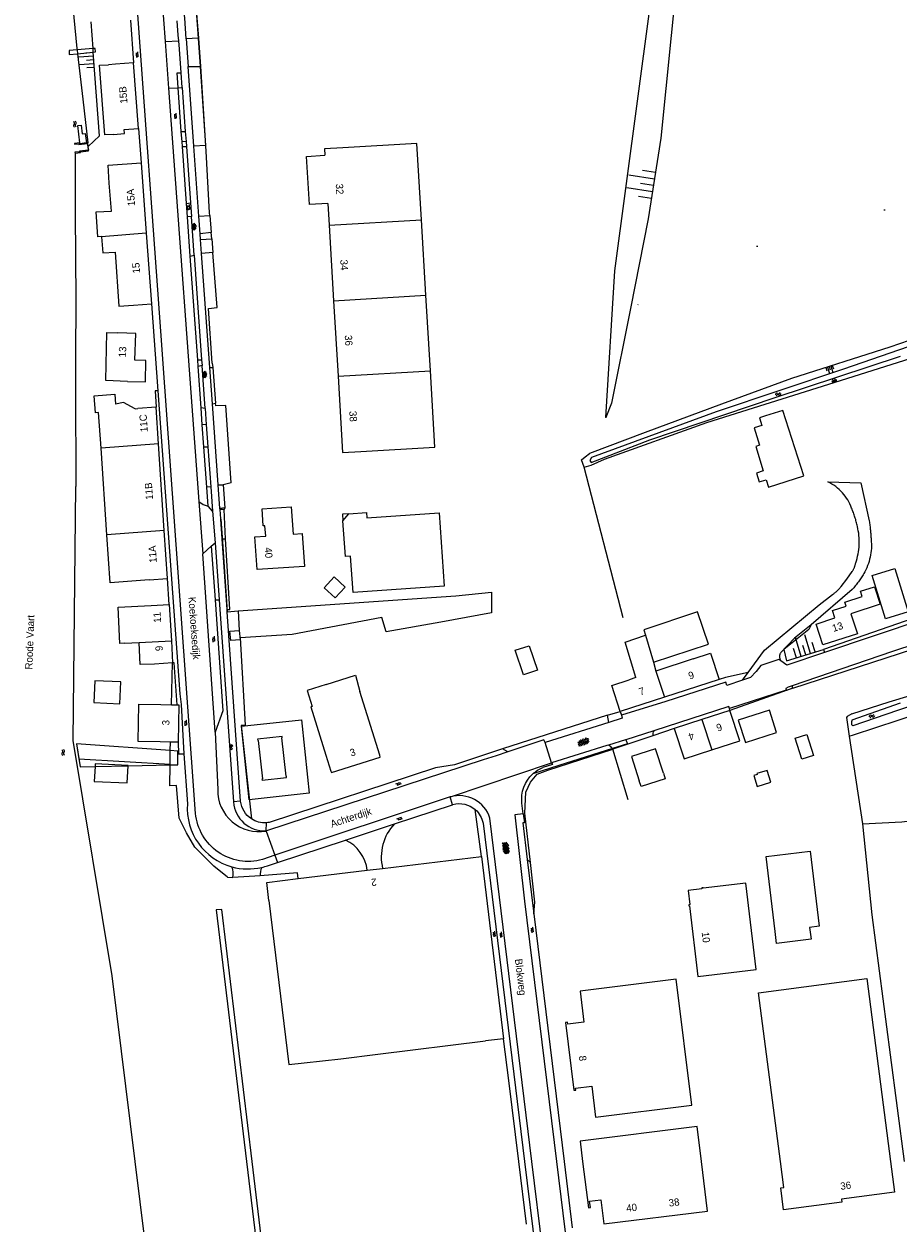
# Model space of a CAD drawing. Extents: x 99476 to 102828, y 406437 to 407931.
# Tile 133 of 162: x 101121 to 101361, y 406983 to 407313. Entities that reach past the tile are written whole.
import ezdxf

# ---------------------------------------------------------------- set-up
doc = ezdxf.new("R2010")
doc.units = 0
doc.header["$MEASUREMENT"] = 0
for name, pattern in [('DGN Style 1', [36.392745, 0.060554, -36.332191]), ('DGN Style 2', [60.553652, 36.332191, -24.221461]), ('DGN Style 3', [84.775113, 60.553652, -24.221461])]:
    doc.linetypes.add(name, pattern=pattern)
for name, color, linetype, lineweight in [('BG_bijgebouw', 253, 'Continuous', 0), ('BG_cultuurscheiding', 253, 'DGN Style 1', 0), ('BG_dakoverstek', 253, 'Continuous', 13), ('BG_dakoverstek bijgebouw', 253, 'Continuous', 0), ('BG_gesloten verharding', 253, 'Continuous', 0), ('BG_heg haag', 253, 'Continuous', 0), ('BG_hek', 253, 'Continuous', 0), ('BG_hoofdgebouw', 253, 'Continuous', 13), ('BG_huisnummer', 253, 'Continuous', 0), ('BG_insteek sloot', 253, 'Continuous', 0), ('BG_kademuur', 253, 'Continuous', 0), ('BG_kant onverhard', 253, 'DGN Style 2', 0), ('BG_kant sloot', 253, 'Continuous', 0), ('BG_kant verharding', 253, 'Continuous', 0), ('BG_kant vijver', 253, 'Continuous', 0), ('BG_kunstwerk', 253, 'Continuous', 0), ('BG_naam waterloop', 253, 'Continuous', 0), ('BG_open verharding', 253, 'Continuous', 0), ('BG_raster', 253, 'Continuous', 0), ('BG_schutting', 253, 'Continuous', 0), ('BG_steiger', 253, 'DGN Style 3', 0), ('BG_straatnaam', 253, 'Continuous', 0), ('BG_talud', 253, 'Continuous', 0), ('BG_taludsymbool', 253, 'Continuous', 0), ('BG_terreinafscheiding', 253, 'Continuous', 0), ('BG_tussenmuur', 253, 'Continuous', 0), ('BG_vlakafsluiter', 253, 'Continuous', 0), ('BG_walbescherming', 253, 'Continuous', 0), ('BG_watersymbool', 253, 'Continuous', 0)]:
    doc.layers.add(name, color=color, linetype=linetype, lineweight=lineweight)
doc.styles.add('Style-WORKING', font='WORKING.shx')

# ---------------------------------------------------------------- blocks, each defined once
blk = doc.blocks.new('S02OV6')
at = {"layer": 'BG_open verharding', "linetype": 'Continuous', "lineweight": 0}
for p, q in [((0, 0.20784), (1.371449, 0.20784)), ((0.085505, 0.20784), (0.085505, 0.268177)), ((0.485, -0.192), (0.486, 0.207)), ((0.885505, 0.20784), (0.885505, 0.31106)), ((1.285, -0.193), (1.285, 0.207)), ((0.268333, -0.19216), (1.549656, -0.19216)), ((0.885505, -0.32925), (0.885505, -0.19216))]:
    blk.add_line(p, q, dxfattribs=at)
blk = doc.blocks.new('WATERS')
at = {"layer": 'BG_watersymbool', "linetype": 'Continuous', "lineweight": 0}
for centre, start, end in [((-0.375, 0.25), 28.07249, 151.92751), ((-0.375, -0.2), 28.07249, 151.92751), ((0.375, 0.65), 208.07249, 331.92751), ((0.375, 0.2), 208.07249, 331.92751)]:
    blk.add_arc(centre, 0.425, start, end, dxfattribs=at)
blk = doc.blocks.new('S01GV2')
at = {"layer": 'BG_gesloten verharding', "linetype": 'Continuous', "lineweight": 0}
for p, q in [((-0.011625, -0.500414), (0.648313, 0.582897)), ((0.006945, 0.298967), (0.268018, 0.727007)), ((0.618374, -0.705844), (0.009489, 0.408468)), ((0.63697, 0.094645), (0.291267, 0.726467)), ((0.172792, -0.724773), (-0.009122, -0.392669)), ((0.31767, -0.728139), (0.629741, -0.216538))]:
    blk.add_line(p, q, dxfattribs=at)
blk = doc.blocks.new('S01GV4')
at = {"layer": 'BG_gesloten verharding', "linetype": 'Continuous', "lineweight": 0}
for p, q in [((0, 0.278304), (0.9421, 0.823239)), ((0, -0.181671), (1.741927, 0.823239)), ((0, 0.098949), (1.593645, -0.823239)), ((0.117, -0.579), (1.53, 0.238)), ((0.163, 0.466), (2.296, -0.767)), ((0.531, -0.801), (3.134, 0.701)), ((0.567, 0.694), (2.709, -0.545)), ((1.118159, 0.823239), (3.097745, -0.32208)), ((1.293565, -0.823239), (3.161206, 0.256049)), ((1.529745, 0.23842), (2.542019, 0.823239)), ((1.91699, 0.823239), (3.161206, 0.104286)), ((2.715943, 0.823239), (3.161206, 0.565645)), ((0, -0.363991), (0.793486, -0.823239)), ((2.092105, -0.823239), (3.161206, -0.205903))]:
    blk.add_line(p, q, dxfattribs=at)
blk = doc.blocks.new('S04')
at = {"layer": 'BG_taludsymbool', "linetype": 'Continuous', "lineweight": 0}
for p, q in [((-0.5, 0), (-0.5, -0.5)), ((-0.25, 0), (-0.25, -1)), ((0, 0), (0, -0.5)), ((0.25, 0), (0.25, -1)), ((0.5, 0), (0.5, -0.5))]:
    blk.add_line(p, q, dxfattribs=at)
blk = doc.blocks.new('S01GV6')
at = {"layer": 'BG_gesloten verharding', "linetype": 'Continuous', "lineweight": 0}
for p, q in [((0, 0.018), (0.97, 0.579)), ((0.02, 0.104), (1.242, -0.604)), ((0.164, -0.349), (1.58, 0.468)), ((0.296, 0.406), (1.735, -0.426)), ((0.584, -0.569), (1.922, 0.204)), ((0.814, 0.569), (1.985, -0.109)), ((1.364, -0.58), (1.906, -0.267))]:
    blk.add_line(p, q, dxfattribs=at)

msp = doc.modelspace()

# ---------------------------------------------------------------- linework, layer by layer
at = {"layer": 'BG_bijgebouw', "linetype": 'Continuous', "lineweight": 0}
for p, q in [((101208.393, 407176.092), (101210.068, 407178.012)), ((101293.839, 407137.207), (101308.9, 407142.21)), ((101287.75, 407111.311), (101289.88, 407104.641))]:
    msp.add_line(p, q, dxfattribs=at)
at = {"layer": 'BG_bijgebouw', "linetype": 'Continuous', "lineweight": 0, "flags": 128}
for points in [[(101324.632, 407204.909), (101322.935, 407204.377), (101323.587, 407202.299), (101321.48, 407201.638), (101322.975, 407196.872), (101321.908, 407196.538), (101324.012, 407189.827), (101322.106, 407189.229), (101322.868, 407186.799), (101324.774, 407187.396), (101325.417, 407185.347)], [(101325.417, 407185.347), (101335.159, 407188.475), (101329.393, 407206.438), (101324.632, 407204.909)], [(101210.068, 407178.012), (101214.906, 407178.361), (101215.01, 407176.891), (101234.842, 407178.281), (101236.262, 407158.13), (101211.242, 407156.364), (101210.53, 407166.366), (101209.083, 407166.266), (101208.393, 407176.092)], [(101210.068, 407178.012), (101208.266, 407177.883), (101208.393, 407176.092)], [(101353.906, 407161.102), (101360.152, 407163.029), (101363.837, 407151.081)], [(101363.837, 407151.081), (101357.623, 407149.164), (101353.906, 407161.102)], [(101308.9, 407142.21), (101305.94, 407151.04), (101291.14, 407146.12), (101291.631, 407144.668)], [(101177.584, 407143.171), (101177.344, 407145.757), (101179.891, 407145.994)], [(101179.891, 407145.994), (101180.131, 407143.408), (101177.584, 407143.171)], [(101255.77, 407140.551), (101259.59, 407141.781), (101261.9, 407135.031), (101258.07, 407133.801), (101255.77, 407140.551)], [(101327.68, 407117.89), (101325.67, 407124.021), (101317.14, 407121.281), (101319.14, 407115.151), (101327.68, 407117.89)], [(101296.52, 407106.771), (101294.38, 407113.441), (101287.75, 407111.311)]]:
    msp.add_lwpolyline(points, dxfattribs=at)
at = {"layer": 'BG_cultuurscheiding', "linetype": 'DGN Style 1', "lineweight": 0}
for p, q in [((101322.328, 407251.603), (101287.451, 407234.452)), ((101280.729, 407204.475), (101276.185, 407194.563))]:
    msp.add_line(p, q, dxfattribs=at)
at = {"layer": 'BG_cultuurscheiding', "linetype": 'DGN Style 1', "lineweight": 0, "flags": 128}
msp.add_lwpolyline([(101322.328, 407251.603), (101385.486, 407269.567), (101484.916, 407298.301), (101521.425, 407310.664)], dxfattribs=at)
at = {"layer": 'BG_dakoverstek', "linetype": 'Continuous', "lineweight": 13}
for p, q in [((101150.349, 407142.481), (101148.232, 407142.365)), ((101293.839, 407137.207), (101294.484, 407134.812))]:
    msp.add_line(p, q, dxfattribs=at)
at = {"layer": 'BG_dakoverstek', "linetype": 'Continuous', "lineweight": 13, "flags": 128}
for points in [[(101148.232, 407142.365), (101148.229, 407142.429), (101147.03, 407142.37)], [(101288.993, 407133.023), (101285.99, 407142.749), (101291.631, 407144.668)], [(101203.79, 407131.11), (101211.831, 407133.657), (101213.09, 407129.17)]]:
    msp.add_lwpolyline(points, dxfattribs=at)
at = {"layer": 'BG_dakoverstek bijgebouw', "linetype": 'Continuous', "lineweight": 0}
msp.add_line((101140.266, 407109.299), (101140.232, 407108.591), dxfattribs=at)
at = {"layer": 'BG_dakoverstek bijgebouw', "linetype": 'Continuous', "lineweight": 0, "flags": 128}
for points in [[(101203.265, 407157.718), (101206.001, 407160.701), (101209.049, 407157.905), (101206.313, 407154.922), (101203.265, 407157.718)], [(101140.201, 407132.165), (101139.935, 407126.138), (101147.042, 407125.824), (101147.308, 407131.851), (101140.201, 407132.165)], [(101332.767, 407116.321), (101335.938, 407117.357), (101337.816, 407111.613), (101334.645, 407110.577), (101332.767, 407116.321)], [(101149.323, 407108.775), (101149.327, 407108.866), (101140.266, 407109.299)], [(101140.232, 407108.591), (101140.036, 407104.489), (101149.097, 407104.056), (101149.323, 407108.775)], [(101296.52, 407106.771), (101297.026, 407105.187), (101290.412, 407103.065), (101289.88, 407104.641)], [(101321.36, 407106.065), (101322.29, 407103.102), (101326.109, 407104.298), (101325.102, 407107.509), (101322.24, 407106.613), (101322.318, 407106.365), (101321.36, 407106.065)], [(101327.266, 407063.187), (101324.759, 407083.829), (101336.863, 407085.299)], [(101336.863, 407085.299), (101339.369, 407064.657), (101336.723, 407064.336)], [(101336.723, 407064.336), (101337.166, 407061.148), (101327.603, 407059.965), (101327.266, 407063.187)]]:
    msp.add_lwpolyline(points, dxfattribs=at)
at = {"layer": 'BG_heg haag', "linetype": 'Continuous', "lineweight": 0}
for p, q in [((101176.565, 407151.695), (101177.321, 407151.697)), ((101319.808, 407134.37), (101313.632, 407133.049)), ((101299.5, 407119.011), (101293.615, 407116.999))]:
    msp.add_line(p, q, dxfattribs=at)
at = {"layer": 'BG_heg haag', "linetype": 'Continuous', "lineweight": 0, "flags": 128}
msp.add_lwpolyline([(101176.174, 407207.82), (101173.42, 407207.738), (101173.371, 407208.432)], dxfattribs=at)
at = {"layer": 'BG_hek', "linetype": 'Continuous', "lineweight": 0}
for p, q in [((101168.797, 407308.77), (101167.662, 407321.864)), ((101172.338, 407253.582), (101172.196, 407255.328)), ((101172.452, 407219.392), (101172.636, 407218.274)), ((101177.655, 407186.544), (101176.174, 407207.82)), ((101285.439, 407149.445), (101274.759, 407190.857)), ((101161.272, 407125.557), (101161.513, 407137.027)), ((101313.632, 407133.049), (101311.857, 407132.453)), ((101347.589, 407116.911), (101351.286, 407092.81)), ((101160.869, 407109.179), (101160.938, 407112.978)), ((101160.938, 407112.978), (101160.979, 407115.259)), ((101160.866, 407109.009), (101160.869, 407109.179)), ((101176.673, 407078.2), (101178.122, 407078.031))]:
    msp.add_line(p, q, dxfattribs=at)
at = {"layer": 'BG_hek', "linetype": 'Continuous', "lineweight": 0, "flags": 128}
for points in [[(101171.813, 407260.046), (101171.754, 407260.777), (101170.823, 407277.698), (101169.32, 407300.987)], [(101172.452, 407219.392), (101171.464, 407234.445), (101173.867, 407234.729), (101172.641, 407249.846)], [(101176.673, 407078.2), (101172.92, 407081.15), (101167.69, 407086.431), (101165.404, 407090.383), (101163.384, 407094.368), (101162.605, 407103.315), (101160.762, 407103.281), (101160.866, 407109.009)], [(101351.286, 407092.81), (101353.821, 407067.841), (101358.858, 407029.338), (101362.777061, 407000)], [(101196.111, 407077.753), (101195.873, 407079.305), (101185.682, 407078.496)]]:
    msp.add_lwpolyline(points, dxfattribs=at)
at = {"layer": 'BG_hoofdgebouw', "linetype": 'Continuous', "lineweight": 13}
for p, q in [((101145.85, 407301.61), (101143.909, 407301.469)), ((101150.841, 407301.981), (101145.85, 407301.61)), ((101152.186, 407283.951), (101150.841, 407301.981)), ((101152.88, 407274.45), (101154.327, 407255.115)), ((101204.245, 407263.339), (101204.603, 407257.318)), ((101204.603, 407257.318), (101205.836, 407236.58)), ((101231.241, 407238.09), (101230.008, 407258.83)), ((101154.327, 407255.115), (101155.78, 407235.78)), ((101232.474, 407217.353), (101231.241, 407238.09)), ((101205.836, 407236.58), (101207.07, 407215.831)), ((101151.283, 407206.922), (101152.03, 407206.97)), ((101157.02, 407207.301), (101152.03, 407206.97)), ((101157.684, 407197.245), (101157.02, 407207.301)), ((101143.483, 407172.268), (101141.891, 407196.022)), ((101159.259, 407173.409), (101157.684, 407197.245)), ((101144.37, 407159.04), (101143.483, 407172.268)), ((101160.13, 407160.231), (101159.259, 407173.409)), ((101155.14, 407159.9), (101144.37, 407159.04)), ((101155.14, 407159.9), (101160.13, 407160.231)), ((101155.64, 407152.821), (101160.63, 407153.121)), ((101160.63, 407153.121), (101161.223, 407143.074)), ((101152.363, 407142.581), (101150.349, 407142.481)), ((101161.223, 407143.074), (101161.58, 407137.031)), ((101161.513, 407137.027), (101156.59, 407136.73)), ((101161.58, 407137.031), (101161.513, 407137.027)), ((101304.76, 407138.16), (101294.484, 407134.812)), ((101288.993, 407133.023), (101287.11, 407132.41)), ((101311.857, 407132.453), (101296.805, 407127.589)), ((101218.532, 407111.689), (101213.09, 407129.17)), ((101158.29, 407125.61), (101161.272, 407125.557)), ((101161.272, 407125.557), (101162.861, 407125.529)), ((101296.805, 407127.589), (101284.682, 407123.671)), ((101314.8, 407123.971), (101307.131, 407121.485)), ((101307.131, 407121.485), (101299.5, 407119.011)), ((101160.979, 407115.259), (101158.11, 407115.311)), ((101163.11, 407115.221), (101160.979, 407115.259)), ((101203.72, 407111.71), (101205.103, 407107.313)), ((101219.328, 407080.568), (101246.47, 407083.86)), ((101246.47, 407083.86), (101252.6, 407033.741)), ((101196.111, 407077.753), (101215.11, 407080.057)), ((101215.11, 407080.057), (101219.328, 407080.568)), ((101188.04, 407071.741), (101193.51, 407026.633)), ((101217.977, 407029.515), (101247.63, 407033.131)), ((101252.6, 407033.741), (101247.63, 407033.131)), ((101193.51, 407026.633), (101197.74, 407027.111)), ((101197.74, 407027.111), (101207.867, 407028.254)), ((101207.867, 407028.254), (101217.977, 407029.515))]:
    msp.add_line(p, q, dxfattribs=at)
at = {"layer": 'BG_hoofdgebouw', "linetype": 'Continuous', "lineweight": 13, "flags": 128}
for points in [[(101145.309, 407282.314), (101142.95, 407282.18), (101141.43, 407301.34), (101143.909, 407301.469)], [(101145.309, 407282.314), (101148.33, 407282.54), (101148.247, 407283.657), (101152.186, 407283.951)], [(101208.346, 407278.608), (101203.355, 407278.311), (101203.458, 407276.572)], [(101230.008, 407258.83), (101228.76, 407279.823), (101208.346, 407278.608)], [(101142.012, 407254.191), (101142.01, 407254.21), (101141.03, 407254.15), (101140.53, 407261.01), (101144.765, 407261.184), (101144.16, 407268.88), (101143.84, 407273.87), (101152.88, 407274.45)], [(101204.245, 407263.339), (101199.183, 407263.038), (101198.396, 407276.271), (101203.458, 407276.572)], [(101142.012, 407254.191), (101142.41, 407249.72), (101145.728, 407249.946), (101146.74, 407235.07), (101150.8, 407235.4), (101155.78, 407235.78)], [(101149.15, 407214.41), (101143.22, 407214.66), (101143.49, 407227.9), (101146.47, 407227.791)], [(101149.15, 407214.41), (101154.15, 407214.341), (101154.23, 407220.2), (101151.2, 407220.241), (101151.47, 407227.61), (101146.47, 407227.791)], [(101207.07, 407215.831), (101208.317, 407194.848), (101213.308, 407195.145)], [(101213.308, 407195.145), (101233.722, 407196.36), (101232.474, 407217.353)], [(101140.042, 407210.447), (101145.71, 407210.95), (101145.879, 407208.135)], [(101141.891, 407196.022), (101141.233, 407205.831), (101140.355, 407205.772), (101140.042, 407210.447)], [(101151.283, 407206.922), (101148.033, 407208.583), (101145.879, 407208.135)], [(101194.167, 407179.907), (101194.68, 407172.425), (101197.174, 407172.597), (101197.797, 407163.589), (101184.788, 407162.692), (101184.175, 407171.695), (101187.16, 407171.912), (101186.963, 407174.766), (101186.465, 407174.724), (101186.162, 407179.354), (101194.167, 407179.907)], [(101340.401, 407141.989), (101338.522, 407147.734), (101343.68, 407149.396), (101343.012, 407151.468), (101346.762, 407152.677), (101346.426, 407153.718), (101351.222, 407155.264), (101350.741, 407156.756), (101354.579, 407157.993), (101356.139, 407153.153), (101348.091, 407150.558), (101349.87, 407145.042), (101340.401, 407141.989)], [(101147.03, 407142.37), (101146.61, 407152.38), (101155.64, 407152.821)], [(101156.59, 407136.73), (101152.66, 407136.6), (101152.363, 407142.581)], [(101304.76, 407138.16), (101309.515, 407139.699), (101311.857, 407132.453)], [(101284.682, 407123.671), (101282.356, 407130.869), (101287.11, 407132.41)], [(101203.79, 407131.11), (101198.55, 407129.48), (101199.92, 407125.1)], [(101158.11, 407115.311), (101152.06, 407115.42), (101152.24, 407125.69), (101158.29, 407125.61)], [(101162.861, 407125.529), (101163.29, 407125.521), (101163.11, 407115.221)], [(101199.92, 407125.1), (101199.54, 407124.97), (101203.72, 407111.71)], [(101309.895, 407113.168), (101317.55, 407115.651), (101314.8, 407123.971)], [(101299.5, 407119.011), (101302.26, 407110.691), (101309.895, 407113.168)], [(101184.94, 407116.061), (101184.97, 407115.741), (101185.08, 407115.751), (101186.26, 407105.151), (101186.15, 407105.13), (101186.18, 407104.821), (101192.92, 407105.581), (101192.89, 407105.891), (101192.78, 407105.881), (101191.613, 407116.475), (101191.72, 407116.482), (101191.677, 407116.798), (101184.94, 407116.061)], [(101205.103, 407107.313), (101205.22, 407106.941), (101218.69, 407111.181), (101218.532, 407111.689)], [(101188.04, 407071.741), (101187.44, 407076.701), (101196.111, 407077.753)], [(101303.305, 407074.491), (101303.766, 407070.628), (101303.488, 407070.595), (101303.531, 407070.238), (101303.68, 407070.255), (101305.989, 407050.893), (101322.025, 407052.805), (101319.197, 407076.517), (101307.461, 407075.117), (101307.443, 407075.266), (101307.085, 407075.224), (101307.118, 407074.946), (101303.305, 407074.491)], [(101269.6, 407038.252), (101271.923, 407019.591), (101272.46, 407019.658), (101272.396, 407020.175), (101276.833, 407020.727), (101277.897, 407012.179), (101304.382, 407015.476), (101300.074, 407050.086), (101273.623, 407046.793), (101274.68, 407038.306), (101270.225, 407037.751), (101270.154, 407038.321), (101269.6, 407038.252)], [(101322.663, 407046.391), (101352.457, 407050.269), (101359.000159, 407000)], [(101328.701783, 407000), (101322.663, 407046.391)], [(101306.992391, 407000), (101305.795, 407009.611), (101273.614, 407005.601), (101274.311906, 407000)], [(101274.311906, 407000), (101275.894, 406987.303), (101276.459, 406987.373), (101276.244, 406989.1), (101279.36, 406989.488), (101280.189, 406982.84)], [(101280.189, 406982.84), (101308.688, 406986.39), (101306.992391, 407000)], [(101359.000159, 407000), (101360.096, 406991.581), (101345.5, 406989.689), (101345.613, 406988.819), (101329.586, 406986.74), (101328.793, 406992.791), (101329.626, 406992.9), (101328.701783, 407000)]]:
    msp.add_lwpolyline(points, dxfattribs=at)
at = {"layer": 'BG_insteek sloot', "linetype": 'Continuous', "lineweight": 0}
for p, q in [((101139.695, 407305.871), (101139.148, 407313.259)), ((101139.764, 407304.932), (101139.695, 407305.871)), ((101347.589, 407116.911), (101348.828, 407117.317))]:
    msp.add_line(p, q, dxfattribs=at)
at = {"layer": 'BG_insteek sloot', "linetype": 'Continuous', "lineweight": 0, "flags": 128}
for points in [[(101584.895, 407311.756), (101579.345, 407294.595), (101578.026, 407291.089), (101552.967, 407282.934), (101536.58, 407278.445), (101514.444, 407272.526), (101484.947, 407263.673), (101460.262, 407256.569), (101415.504, 407242.769), (101377.377, 407230.255), (101358.769, 407223.873), (101331.784, 407215.209), (101312.484, 407208.124), (101291.534, 407200.364), (101276.185, 407194.563)], [(101138.33, 407278.998), (101141.47, 407281.901), (101139.764, 407304.932)], [(101274.759, 407190.857), (101276.695, 407191.365), (101280.381, 407193.003), (101308.509, 407203.133), (101342.015, 407213.662), (101366.145, 407221.299), (101378.816, 407225.47), (101382.163, 407226.613)], [(101274.759, 407190.857), (101274.001, 407192.828), (101274.997, 407193.652), (101276.185, 407194.563)], [(101348.35, 407123.059), (101358.644, 407126.391), (101380.769, 407133.033), (101396.377, 407137.771), (101415.833, 407144.15), (101435.767, 407151.138), (101458.114, 407157.812), (101485.035, 407164.88), (101486.918, 407165.427)], [(101348.828, 407117.317), (101367.243, 407123.347), (101399.515, 407133.41), (101435.782, 407145.805)], [(101348.35, 407123.059), (101347.049, 407122.297), (101346.906, 407122.02), (101347.589, 407116.911)]]:
    msp.add_lwpolyline(points, dxfattribs=at)
at = {"layer": 'BG_kademuur', "linetype": 'Continuous', "lineweight": 0}
msp.add_line((101134.89, 407212.824), (101134.938, 407185.519), dxfattribs=at)
at = {"layer": 'BG_kademuur', "linetype": 'Continuous', "lineweight": 0, "flags": 128}
for points in [[(101134.74, 407277.19), (101134.79, 407260.623), (101134.944, 407236.732), (101134.924, 407233.359)], [(101151.267886, 407000), (101144.93, 407051.071), (101134.23, 407115.761)], [(101181.294, 406758.715), (101176.3, 406798.29), (101151.267886, 407000)]]:
    msp.add_lwpolyline(points, dxfattribs=at)
at = {"layer": 'BG_kant onverhard', "linetype": 'DGN Style 2', "lineweight": 0}
for p, q in [((101350.81, 407186.52), (101353.115, 407176.065)), ((101348.401, 407157.191), (101337.13, 407147.481)), ((101318.329, 407132.327), (101319.808, 407134.37))]:
    msp.add_line(p, q, dxfattribs=at)
at = {"layer": 'BG_kant onverhard', "linetype": 'DGN Style 2', "lineweight": 0, "flags": 128}
for points in [[(101345.45, 407158.079), (101346.993, 407160.067), (101348.414, 407162.144)], [(101319.808, 407134.37), (101324.305, 407140.585), (101339.38, 407152.971), (101343.03, 407155.81)], [(101337.13, 407147.481), (101332.6, 407143.801), (101328.9, 407140.041)]]:
    msp.add_lwpolyline(points, dxfattribs=at)
at = {"layer": 'BG_kant onverhard', "linetype": 'DGN Style 2', "lineweight": 0}
for centre, radius, start, end in [((101336.146307, 407175.175086), 12.917575, 19.933191, 64.118373), ((101325.095596, 407169.471776), 25.300916, 11.597153, 23.54571), ((101332.569042, 407170.33963), 17.817517, 340.9326, 13.695044), ((101344.074527, 407165.357937), 5.400038, 323.475298, 351.062464), ((101336.340882, 407165.369297), 11.667239, 304.982404, 321.328676), ((101330.484588, 407138.788528), 2.019803, 141.67686, 216.644946)]:
    msp.add_arc(centre, radius, start, end, dxfattribs=at)
at = {"layer": 'BG_kant onverhard', "linetype": 'DGN Style 2', "lineweight": 0, "extrusion": (0, 0, -1)}
for centre, radius, start, end in [((-101315.923613, 407169.583861), 37.75188, 170.114647, 177.894274), ((-101338.448516, 407169.337405), 15.289008, 173.866371, 210.507166), ((-101332.383085, 407172.328058), 22.038696, 209.200796, 223.380485)]:
    msp.add_arc(centre, radius, start, end, dxfattribs=at)
at = {"layer": 'BG_kant sloot', "linetype": 'Continuous', "lineweight": 0, "flags": 128}
for points in [[(101386.965, 407231.913), (101346.081, 407217.812), (101311.035, 407206.06), (101276.759, 407193.532), (101276.309, 407192.679), (101276.651, 407192.145), (101292.761, 407198.353), (101327.295, 407210.022), (101361.713, 407221.364)], [(101437.303, 407148.784), (101435.099, 407148.139), (101417.169, 407142.147), (101389.576, 407133.318), (101371.964, 407127.647), (101360.933, 407124.007), (101348.628, 407119.714)], [(101348.487, 407121.409), (101361.764, 407126.056)], [(101348.487, 407121.409), (101348.273, 407120.872), (101348.275, 407120.466), (101348.306, 407120.089), (101348.628, 407119.714)]]:
    msp.add_lwpolyline(points, dxfattribs=at)
at = {"layer": 'BG_kant verharding', "linetype": 'Continuous', "lineweight": 0}
for p, q in [((101158.564, 407321.006), (101159.533, 407307.817)), ((101150.028, 407313.746), (101150.841, 407301.981)), ((101159.533, 407307.817), (101160.473, 407295.024)), ((101168.596, 407308.758), (101165.301, 407308.568)), ((101165.301, 407308.568), (101165.847, 407300.996)), ((101168.797, 407308.77), (101168.596, 407308.758)), ((101165.847, 407300.996), (101169.138, 407300.987)), ((101167.426, 407279.07), (101165.847, 407300.996)), ((101169.138, 407300.987), (101169.32, 407300.987)), ((101164.201, 407295.186), (101163.91, 407299.256)), ((101160.473, 407295.024), (101168.823, 407181.401)), ((101163.964, 407283.099), (101163.102, 407295.141)), ((101164.201, 407295.186), (101165.066, 407283.115)), ((101152.186, 407283.951), (101152.88, 407274.45)), ((101164.167, 407280.264), (101163.964, 407283.099)), ((101165.264, 407280.344), (101164.167, 407280.264)), ((101165.066, 407283.115), (101165.264, 407280.344)), ((101165.264, 407280.344), (101165.361, 407278.987)), ((101164.262, 407278.935), (101164.167, 407280.264)), ((101164.262, 407278.935), (101165.361, 407278.987)), ((101165.379, 407263.342), (101164.262, 407278.935)), ((101165.361, 407278.987), (101166.474, 407263.455)), ((101168.812, 407259.828), (101167.426, 407279.07)), ((101165.379, 407263.342), (101166.474, 407263.455)), ((101165.643, 407259.668), (101165.379, 407263.342)), ((101166.474, 407263.455), (101166.739, 407259.754)), ((101166.739, 407259.754), (101165.643, 407259.668)), ((101166.42, 407248.817), (101165.643, 407259.668)), ((101168.812, 407259.828), (101171.813, 407260.046)), ((101169.163, 407254.96), (101168.812, 407259.828)), ((101172.196, 407255.328), (101169.163, 407254.96)), ((101169.275, 407253.399), (101169.163, 407254.96)), ((101169.275, 407253.399), (101172.338, 407253.582)), ((101169.553, 407249.544), (101169.275, 407253.399)), ((101166.42, 407248.817), (101167.5, 407249.127)), ((101168.461, 407220.306), (101166.42, 407248.817)), ((101167.5, 407249.127), (101169.559, 407220.376)), ((101172.641, 407249.846), (101169.553, 407249.544)), ((101171.807, 407218.25), (101169.553, 407249.544)), ((101155.78, 407235.78), (101157.507, 407211.813)), ((101168.59, 407218.508), (101168.461, 407220.306)), ((101169.676, 407218.747), (101168.59, 407218.508)), ((101169.405, 407207.133), (101168.59, 407218.508)), ((101169.559, 407220.376), (101169.676, 407218.747)), ((101171.807, 407218.25), (101172.636, 407218.274)), ((101172.524, 407208.288), (101171.807, 407218.25)), ((101172.524, 407208.288), (101173.371, 407208.432)), ((101174.129, 407186.005), (101172.524, 407208.288)), ((101170.522, 407206.933), (101169.405, 407207.133)), ((101169.74, 407202.458), (101169.405, 407207.133)), ((101170.522, 407206.933), (101170.837, 407202.534)), ((101170.837, 407202.534), (101169.74, 407202.458)), ((101170.174, 407196.394), (101169.74, 407202.458)), ((101170.837, 407202.534), (101171.272, 407196.465)), ((101170.174, 407196.394), (101171.272, 407196.465)), ((101170.964, 407185.364), (101170.174, 407196.394)), ((101171.272, 407196.465), (101172.058, 407185.483)), ((101172.058, 407185.483), (101170.964, 407185.364)), ((101171.341, 407180.101), (101170.964, 407185.364)), ((101172.058, 407185.483), (101172.538, 407178.784)), ((101174.129, 407186.005), (101175.447, 407185.97)), ((101174.596, 407179.527), (101174.129, 407186.005)), ((101168.823, 407181.401), (101169.858, 407167.049)), ((101172.538, 407178.784), (101173.244, 407170.02)), ((101175.899, 407179.693), (101174.596, 407179.527)), ((101174.62, 407179.189), (101174.596, 407179.527)), ((101175.773, 407179.207), (101174.62, 407179.189)), ((101174.804, 407176.639), (101174.62, 407179.189)), ((101174.809, 407176.567), (101174.804, 407176.639)), ((101175.194, 407171.113), (101174.809, 407176.567)), ((101169.858, 407167.049), (101172.205, 407169.109)), ((101172.205, 407169.109), (101173.244, 407170.02)), ((101172.205, 407169.109), (101173.249, 407154.357)), ((101173.244, 407170.02), (101174.353, 407154.357)), ((101175.194, 407171.113), (101176.159, 407171.118)), ((101176.565, 407151.695), (101175.194, 407171.113)), ((101173.3, 407118.038), (101169.858, 407167.049)), ((101160.63, 407153.121), (101160.13, 407160.231)), ((101174.353, 407154.357), (101178.284, 407098.82)), ((101176.611, 407151.042), (101176.565, 407151.695)), ((101180.28, 407099.06), (101176.611, 407151.042)), ((101367.847, 407148.953), (101340.857, 407139.922)), ((101337.13, 407147.481), (101336.545, 407146.23)), ((101340.515, 407140.76), (101340.857, 407139.922)), ((101330.314, 407129.592), (101314.705, 407124.473)), ((101332.169, 407130.06), (101331.949, 407130.782)), ((101281.492, 407120.701), (101281.12, 407122.671)), ((101284.682, 407123.671), (101284.977, 407122.687)), ((101314.8, 407123.971), (101314.705, 407124.473)), ((101281.492, 407120.701), (101264.017, 407115.213)), ((101173.3, 407118.038), (101173.96, 407102.231)), ((101293.905, 407118.383), (101286.177, 407115.89)), ((101252.294, 407113.405), (101239.058, 407109.033)), ((101253.755, 407112.597), (101252.294, 407113.405)), ((101282.589, 407113.337), (101282.504, 407113.496)), ((101164.689, 407112.048), (101165.628, 407098.282)), ((101180.284, 407099.005), (101178.284, 407098.82)), ((101180.284, 407099.005), (101180.28, 407099.06)), ((101237.927, 407100.231), (101189.702, 407084.159)), ((101237.946, 407100.236), (101237.927, 407100.231)), ((101222.582, 407092.803), (101238.538, 407098.065)), ((101238.538, 407098.065), (101238.645, 407098.1)), ((101246.47, 407083.86), (101244.808, 407096.734)), ((101258.002, 407095.537), (101257.632, 407098.46)), ((101209.141, 407088.371), (101222.582, 407092.803)), ((101246.929, 407093.012), (101258.333776, 407000)), ((101260.380489, 407000), (101248.82, 407094.36)), ((101187.277, 407090.839), (101187.426, 407090.883)), ((101187.426, 407090.883), (101187.279, 407090.876)), ((101190.415, 407082.195), (101209.141, 407088.371)), ((101189.702, 407084.159), (101186.271, 407083.016)), ((101259.068, 407083.041), (101260.019, 407082.204)), ((101259.068, 407083.041), (101260.899, 407068.053)), ((101187.7, 407081.3), (101190.415, 407082.195)), ((101260.899, 407068.053), (101261.173, 407071.3)), ((101260.899, 407068.053), (101269.214231, 407000)), ((101254.04, 407022.271), (101252.6, 407033.741)), ((101256.789297, 407000), (101254.04, 407022.271)), ((101258.91, 406982.821), (101256.789297, 407000)), ((101258.333776, 407000), (101275.695, 406858.41)), ((101277.726, 406858.421), (101260.380489, 407000)), ((101269.214231, 407000), (101271.44, 406981.784))]:
    msp.add_line(p, q, dxfattribs=at)
at = {"layer": 'BG_kant verharding', "linetype": 'Continuous', "lineweight": 0, "flags": 128}
for points in [[(101165.301, 407308.568), (101164.89, 407314.28), (101163.81, 407323.62), (101160.798, 407344.923), (101160.798, 407344.925)], [(101167.907, 407095.699), (101158.363, 407228.267), (101151.82, 407317.84)], [(101163.264, 407308.066), (101163.143, 407309.612), (101162.793, 407313.475)], [(101163.91, 407299.256), (101163.445, 407305.745), (101163.264, 407308.066)], [(101163.102, 407295.141), (101162.851, 407299.182), (101163.91, 407299.256)], [(101157.507, 407211.813), (101156.75, 407211.801), (101157.02, 407207.301)], [(101157.507, 407211.813), (101163.51, 407128.51), (101163.89, 407125.59), (101164.689, 407112.048)], [(101168.823, 407181.401), (101169.939, 407180.614), (101171.341, 407180.101)], [(101172.538, 407178.784), (101171.465, 407180.056), (101171.341, 407180.101)], [(101497.29, 407178.13), (101496.481, 407178.182), (101443.915, 407165.112), (101427.255, 407160.812), (101410.955, 407156.326), (101395.282, 407151.681), (101379.363, 407146.696), (101359.501, 407140.199), (101331.949, 407130.782)], [(101173.249, 407154.357), (101175.407, 407123.875), (101173.3, 407118.038)], [(101340.857, 407139.922), (101330.515, 407136.462), (101328.864, 407137.583)], [(101162.861, 407125.529), (101161.99, 407137.041), (101161.58, 407137.031)], [(101328.864, 407137.583), (101328.306, 407137.961), (101323.315, 407136.337), (101322.02, 407134.651), (101320.503, 407133.066), (101318.329, 407132.327)], [(101318.329, 407132.327), (101313.979, 407130.847), (101313.682, 407131.709), (101297.184, 407126.399), (101284.977, 407122.687)], [(101331.949, 407130.782), (101330.839, 407130.403), (101330.163, 407129.988), (101330.314, 407129.592)], [(101284.977, 407122.687), (101285.215, 407121.87), (101281.492, 407120.701)], [(101314.705, 407124.473), (101314.516, 407125.032), (101293.905, 407118.383)], [(101264.017, 407115.213), (101263.637, 407115.883), (101253.755, 407112.597)], [(101286.177, 407115.89), (101286.115, 407115.87), (101281.423, 407114.477)], [(101163.11, 407115.221), (101163.17, 407112.081), (101164.689, 407112.048)], [(101253.755, 407112.597), (101250.552, 407111.531), (101246.977, 407110.4), (101187.426, 407090.883)], [(101281.423, 407114.477), (101280.954, 407114.338), (101265.786, 407109.568)], [(101239.058, 407109.033), (101233.83, 407108.21), (101188.126, 407093.2)], [(101265.786, 407109.568), (101266.028, 407109.151), (101263.387, 407108.268)], [(101351.286, 407092.81), (101362.134, 407093.411), (101440.874, 407103.485), (101452.872, 407007.877)], [(101258.002, 407095.537), (101255.68, 407095.263), (101258.37, 407071.6), (101267.142888, 407000)], [(101258.002, 407095.537), (101258.31, 407093.1), (101257.84, 407093.09), (101259.068, 407083.041)], [(101183.4504, 407000), (101175.11, 407069.29), (101173.56, 407069.18), (101181.903175, 407000)], [(101181.903175, 407000), (101196.726, 406877.092)], [(101188.689, 406956.479), (101183.4504, 407000)], [(101267.142888, 407000), (101284.35, 406859.564)]]:
    msp.add_lwpolyline(points, dxfattribs=at)
at = {"layer": 'BG_kant verharding', "linetype": 'Continuous', "lineweight": 0}
for centre, radius, start, end in [((101295.628847, 407117.299406), 2.03613, 147.846929, 188.48427), ((101280.391539, 407112.254298), 2.450371, 30.446955, 65.105995), ((101185.299009, 407102.006413), 11.341233, 178.865317, 280.044153), ((101240.35318, 407091.69108), 8.87751, 17.495952, 105.732999), ((101182.313677, 407097.134961), 16.725056, 176.067451, 254.63114), ((101186.937472, 407099.553812), 8.68453, 184.847067, 272.253797), ((101232.101635, 407083.72096), 13.15701, 136.347606, 193.865355), ((101204.42654, 407078.686566), 10.770998, 7.30977, 64.042813), ((101182.316184, 407097.13462), 16.725392, 254.622547, 282.95578), ((101173.31205, 407079.13987), 4.936113, 347.018029, 22.238428), ((101191.225879, 407078.786867), 5.551504, 158.350178, 183.00335), ((101182.2628, 407097.302783), 16.901249, 283.004336, 288.766009)]:
    msp.add_arc(centre, radius, start, end, dxfattribs=at)
at = {"layer": 'BG_kant verharding', "linetype": 'Continuous', "lineweight": 0, "extrusion": (0, 0, -1)}
for centre, radius, start, end in [((-101266.879841, 407099.625078), 9.320942, 352.819494, 47.82678), ((-101266.878725, 407099.632643), 9.314587, 47.800623, 67.98395), ((-101186.91782, 407099.764285), 6.677131, 303.43277, 353.470526), ((-101182.355969, 407096.983662), 14.505966, 254.342214, 354.919174), ((-101240.482136, 407091.802785), 6.559724, 73.736038, 131.258571), ((-101240.482812, 407091.803939), 6.558411, 131.260778, 169.385491), ((-101186.915916, 407099.770881), 6.681589, 266.19769, 303.387985), ((-101186.916875, 407099.748403), 6.659097, 259.538488, 266.193092)]:
    msp.add_arc(centre, radius, start, end, dxfattribs=at)
at = {"layer": 'BG_kant vijver', "linetype": 'Continuous', "lineweight": 0}
msp.add_line((101135.283, 407305.525), (101135.405, 407304.492), dxfattribs=at)
at = {"layer": 'BG_kant vijver', "linetype": 'Continuous', "lineweight": 0, "flags": 128}
for points in [[(101136.231, 407808.535), (101134.056, 407807.025), (101132.522, 407805.026), (101131.067, 407802.14), (101130.333, 407798.201), (101129.57, 407784.274), (101128.652, 407743.208), (101126.715, 407711.413), (101125.395, 407670.269), (101123.403, 407618.662), (101121.895, 407567.855), (101120.699, 407513.664), (101121.102, 407484.827), (101123.009, 407447.68), (101124.712, 407423.986), (101127.758, 407391.661), (101130.712, 407355.069), (101133.598, 407323.068), (101135.239, 407305.897), (101135.283, 407305.525)], [(101135.405, 407304.492), (101136.888, 407291.949), (101138.25, 407280.001)]]:
    msp.add_lwpolyline(points, dxfattribs=at)
at = {"layer": 'BG_kunstwerk', "linetype": 'Continuous', "lineweight": 0}
for p, q in [((101138.25, 407280.001), (101137.85, 407279.954)), ((101138.33, 407278.998), (101138.25, 407280.001)), ((101138.415, 407277.937), (101138.33, 407278.998))]:
    msp.add_line(p, q, dxfattribs=at)
at = {"layer": 'BG_kunstwerk', "linetype": 'Continuous', "lineweight": 0, "flags": 128}
for points in [[(101136.02, 407279.98), (101134.55, 407279.82), (101134.56, 407279.6), (101135.79, 407279.741), (101135.81, 407279.56), (101138.09, 407279.83), (101138.415, 407277.937)], [(101138.415, 407277.937), (101135.98, 407277.71), (101136.01, 407277.55), (101134.71, 407277.43), (101134.74, 407277.19)], [(101134.74, 407277.19), (101136.23, 407277.32), (101136.22, 407277.54), (101138.43, 407277.75), (101138.415, 407277.937)]]:
    msp.add_lwpolyline(points, dxfattribs=at)
at = {"layer": 'BG_raster', "linetype": 'Continuous', "lineweight": 0}
msp.add_line((101177.321, 407151.697), (101176.159, 407171.118), dxfattribs=at)
at = {"layer": 'BG_schutting', "linetype": 'Continuous', "lineweight": 0}
msp.add_line((101286.887, 407099.398), (101282.589, 407113.337), dxfattribs=at)
at = {"layer": 'BG_steiger', "linetype": 'DGN Style 3', "lineweight": 0}
for p, q in [((101139.695, 407305.871), (101135.283, 407305.525)), ((101135.405, 407304.492), (101139.764, 407304.932)), ((101140.306, 407305.919), (101139.695, 407305.871)), ((101136.02, 407279.98), (101135.499, 407284.766)), ((101136.05, 407279.741), (101136.02, 407279.98)), ((101137.85, 407279.954), (101136.05, 407279.741))]:
    msp.add_line(p, q, dxfattribs=at)
at = {"layer": 'BG_steiger', "linetype": 'DGN Style 3', "lineweight": 0, "flags": 128}
for points in [[(101135.283, 407305.525), (101133.097, 407305.354), (101133.162, 407304.266), (101135.405, 407304.492)], [(101139.764, 407304.932), (101140.402, 407304.996), (101140.306, 407305.919)], [(101135.499, 407284.766), (101136.409, 407284.865), (101136.668, 407282.477), (101137.565, 407282.575), (101137.85, 407279.954)]]:
    msp.add_lwpolyline(points, dxfattribs=at)
at = {"layer": 'BG_talud', "linetype": 'Continuous', "lineweight": 0, "flags": 128}
for points in [[(101280.729, 407204.475), (101283.18, 407244.819), (101292.63, 407315.403), (101291.019, 407321.12), (101289.807, 407324.183), (101287.185, 407332.145), (101287.93, 407385.085)], [(101292.309, 407341.22), (101292.592, 407338.382), (101294.707, 407330.93), (101298.255, 407326.747), (101300.076, 407323.277), (101295.79, 407281.296), (101292.373, 407259.13), (101287.451, 407234.452)], [(101287.451, 407234.452), (101282.266, 407208.46), (101280.729, 407204.475)], [(101332.169, 407130.06), (101402.07, 407152.841), (101442.57, 407164.16), (101497.547, 407177.872)], [(101336.545, 407146.23), (101329.67, 407140.71), (101330.42, 407137.595), (101340.515, 407140.76)]]:
    msp.add_lwpolyline(points, dxfattribs=at)
at = {"layer": 'BG_terreinafscheiding', "linetype": 'Continuous', "lineweight": 0}
msp.add_line((101281.12, 407122.671), (101252.294, 407113.405), dxfattribs=at)
at = {"layer": 'BG_terreinafscheiding', "linetype": 'Continuous', "lineweight": 0, "flags": 128}
for points in [[(101198.699, 407105.633), (101199.161, 407101.232), (101182.66, 407099.455), (101180.541, 407119.7), (101197.043, 407121.388), (101198.699, 407105.633)], [(101260.019, 407082.204), (101258.4, 407095.74), (101258.72, 407101.54), (101259.98, 407104.26), (101261.86, 407106.44), (101264.76, 407107.53), (101282.589, 407113.337)]]:
    msp.add_lwpolyline(points, dxfattribs=at)
at = {"layer": 'BG_tussenmuur', "linetype": 'Continuous', "lineweight": 0}
for p, q in [((101204.603, 407257.318), (101230.008, 407258.83)), ((101154.327, 407255.115), (101142.012, 407254.191)), ((101205.836, 407236.58), (101231.241, 407238.09)), ((101207.07, 407215.831), (101232.474, 407217.353)), ((101157.684, 407197.245), (101141.891, 407196.022)), ((101159.259, 407173.409), (101143.483, 407172.268)), ((101291.631, 407144.668), (101293.839, 407137.207)), ((101294.484, 407134.812), (101296.805, 407127.589)), ((101307.131, 407121.485), (101309.895, 407113.168))]:
    msp.add_line(p, q, dxfattribs=at)
at = {"layer": 'BG_tussenmuur', "linetype": 'Continuous', "lineweight": 0, "flags": 128}
msp.add_lwpolyline([(101152.363, 407142.581), (101152.36, 407142.634), (101161.223, 407143.074)], dxfattribs=at)
at = {"layer": 'BG_vlakafsluiter', "linetype": 'Continuous', "lineweight": 0}
for p, q in [((101159.533, 407307.817), (101163.264, 407308.066)), ((101168.596, 407308.758), (101169.138, 407300.987)), ((101169.32, 407300.987), (101168.797, 407308.77)), ((101160.473, 407295.024), (101163.102, 407295.141)), ((101163.102, 407295.141), (101164.201, 407295.186)), ((101163.964, 407283.099), (101165.066, 407283.115)), ((101167.5, 407249.127), (101166.739, 407259.754)), ((101171.813, 407260.046), (101172.196, 407255.328)), ((101172.338, 407253.582), (101172.641, 407249.846)), ((101168.461, 407220.306), (101169.559, 407220.376)), ((101170.522, 407206.933), (101169.676, 407218.747)), ((101172.636, 407218.274), (101173.371, 407208.432)), ((101177.655, 407186.544), (101175.447, 407185.97)), ((101175.447, 407185.97), (101175.899, 407179.693)), ((101341.785, 407186.797), (101350.81, 407186.52)), ((101175.899, 407179.693), (101175.773, 407179.207)), ((101176.159, 407171.118), (101175.773, 407179.207)), ((101173.249, 407154.357), (101174.353, 407154.357)), ((101176.611, 407151.042), (101179.583, 407151.314)), ((101179.583, 407151.314), (101179.891, 407145.994)), ((101367.5, 407150.031), (101340.515, 407140.76)), ((101332.169, 407130.06), (101314.8, 407123.971)), ((101281.12, 407122.671), (101284.682, 407123.671)), ((101293.615, 407116.999), (101282.589, 407113.337)), ((101160.938, 407112.978), (101135.1, 407114.79)), ((101265.786, 407109.568), (101264.017, 407115.213)), ((101149.323, 407108.775), (101160.866, 407109.009)), ((101237.946, 407100.236), (101265.786, 407109.568)), ((101140.232, 407108.591), (101149.323, 407108.775)), ((101238.538, 407098.065), (101237.927, 407100.231)), ((101187.279, 407090.876), (101187.359, 407093.104)), ((101187.277, 407090.839), (101189.702, 407084.159)), ((101189.702, 407084.159), (101190.415, 407082.195)), ((101261.173, 407071.3), (101260.019, 407082.204)), ((101185.682, 407078.496), (101178.122, 407078.031))]:
    msp.add_line(p, q, dxfattribs=at)
at = {"layer": 'BG_vlakafsluiter', "linetype": 'Continuous', "lineweight": 0, "flags": 128}
for points in [[(101167.662, 407321.864), (101168.16, 407315.01), (101168.596, 407308.758)], [(101169.138, 407300.987), (101170.651, 407279.288), (101167.426, 407279.07)], [(101174.809, 407176.567), (101175.246, 407170.289), (101176.606, 407151.042), (101176.611, 407151.042)], [(101179.583, 407151.314), (101239.433, 407155.505), (101249.3, 407156.445), (101249.3, 407150.82), (101235.3, 407148.22), (101220.33, 407145.57), (101219.09, 407149.52), (101194.49, 407144.87), (101180.163, 407143.93), (101181.514, 407119.952), (101180.4, 407119.84), (101183.239, 407094.192)], [(101332.169, 407130.06), (101330.36, 407129.471), (101330.314, 407129.592)], [(101286.177, 407115.89), (101286.62, 407114.8), (101282.504, 407113.496)], [(101135.1, 407114.79), (101136.158, 407108.509), (101140.232, 407108.591)], [(101135.1, 407114.79), (101135.81, 407110.659), (101160.869, 407109.179)], [(101160.866, 407109.009), (101163.016, 407109.052), (101163.05, 407112.83), (101160.938, 407112.978)], [(101282.504, 407113.496), (101267.797, 407108.836), (101260.622, 407106.533)]]:
    msp.add_lwpolyline(points, dxfattribs=at)
at = {"layer": 'BG_walbescherming', "linetype": 'Continuous', "lineweight": 0}
msp.add_line((101134.23, 407115.761), (101134.938, 407185.519), dxfattribs=at)
at = {"layer": 'BG_walbescherming', "linetype": 'Continuous', "lineweight": 0, "flags": 128}
msp.add_lwpolyline([(101134.924, 407233.359), (101134.871, 407224.503), (101134.89, 407212.824)], dxfattribs=at)

# ---------------------------------------------------------------- block references
at = {"layer": 'BG_gesloten verharding', "linetype": 'Continuous', "lineweight": 0}
for name, p, rotation in [('S01GV6', (101167.362, 407257.874), 274.073364), ('S01GV6', (101170.278, 407217.268), 274.130539), ('S01GV4', (101276.042, 407115.798), 198.126813), ('S01GV4', (101253.457, 407084.583), 96.48566)]:
    msp.add_blockref(name, p, dxfattribs=dict(at, rotation=rotation))
msp.add_blockref('S01GV2', (101177.448, 407113.911), dxfattribs=at)
at = {"layer": 'BG_open verharding', "linetype": 'Continuous', "lineweight": 0}
for p, rotation in [((101151.696, 407304.966), 273.955038), ((101162.272, 407288.153), 273.094058), ((101165.876, 407263.052), 274.130539), ((101172.766, 407144.345), 273.383288), ((101165.073, 407121.338), 273.383288), ((101222.984, 407103.588), 18.181269), ((101223.291, 407094.02), 16.73216), ((101249.871, 407063.313), 277.64387), ((101251.759, 407063.091), 277.64387), ((101260.31, 407064.425), 277.64387)]:
    msp.add_blockref('S02OV6', p, dxfattribs=dict(at, rotation=rotation))
at = {"layer": 'BG_taludsymbool', "linetype": 'Continuous', "lineweight": 0}
for p, xscale, yscale, zscale, rotation in [((101139.924, 407302.769), 4.11831, 4.11831, 4.11831, 274.247186), ((101293.78, 407268.259), 7.152964, 7.152964, 7.152964, 261.056523), ((101342.076, 407218.514), 1.913306, 1.913306, 1.913306, 17.772052), ((101343.702, 407214.196), 1.15499, 1.15499, 1.15499, 197.587811), ((101335.71, 407139.254), 5.378318, 5.378318, 5.378318, 197.407408)]:
    msp.add_blockref('S04', p, dxfattribs=dict(at, xscale=xscale, yscale=yscale, zscale=zscale, rotation=rotation))
at = {"layer": 'BG_watersymbool', "linetype": 'Continuous', "lineweight": 0}
for p, rotation in [((101134.92, 407285.15), 101.130111), ((101328.216, 407210.701), 30.206934), ((101353.99, 407122.225), 31.209491), ((101131.708, 407112.476), 101.130111)]:
    msp.add_blockref('WATERS', p, dxfattribs=dict(at, rotation=rotation))

# ---------------------------------------------------------------- texts
at = {"layer": 'BG_huisnummer', "linetype": 'Continuous', "lineweight": 0, "style": 'Style-WORKING'}
for s, rotation, p in [('15B', 94.244862, (101149.164, 407290.844)), ('15A', 94.302011, (101151.258, 407262.659)), ('32', 273.383288, (101206.43, 407268.711)), ('34', 273.383288, (101207.671, 407247.846)), ('15', 94.302011, (101152.645, 407244.159)), ('36', 273.383288, (101208.904, 407227.102)), ('13', 87.878904, (101148.727, 407220.981)), ('11C', 93.78359, (101154.739, 407200.54)), ('38', 273.440495, (101210.144, 407206.236)), ('11B', 93.78359, (101156.189, 407181.951)), ('11A', 93.78359, (101157.226, 407164.606)), ('40', 273.897896, (101186.88, 407168.752)), ('11', 93.383288, (101158.419, 407148.136)), ('13', 17.873421, (101343.317, 407145.555)), ('9', 93.383288, (101158.879, 407140.351)), ('9', 17.92792, (101303.765, 407132.465)), ('7', 17.92792, (101290.177, 407128.074)), ('3', 88.968787, (101160.69, 407119.859)), ('6', 197.945563, (101312.274, 407120.523)), ('4', 197.945563, (101304.624, 407118.043)), ('3', 17.456558, (101210.675, 407111.278)), ('2', 186.947411, (101217.554, 407077.835)), ('10', 276.776783, (101307.063, 407062.998)), ('8', 277.06814, (101273.273, 407028.986)), ('36', 7.409184, (101345.314, 406992.2)), ('40', 7.125016, (101286.436, 406986.137)), ('38', 7.06814, (101298.111, 406987.592))]:
    msp.add_text(s, height=2, rotation=rotation, dxfattribs=at).set_placement(p)
at = {"layer": 'BG_naam waterloop', "linetype": 'Continuous', "lineweight": 0, "style": 'Style-WORKING'}
msp.add_text('Roode Vaart', height=2, rotation=87.878904, dxfattribs=at).set_placement((101123.004, 407135.192))
at = {"layer": 'BG_straatnaam', "linetype": 'Continuous', "lineweight": 0, "style": 'Style-WORKING'}
for s, rotation, p in [('Koekoeksedijk', 274.130539, (101165.909, 407155.119)), ('Achterdijk', 18.416834, (101205.344, 407091.75)), ('Blokweg', 277.004259, (101255.689, 407055.606))]:
    msp.add_text(s, height=2, rotation=rotation, dxfattribs=at).set_placement(p)

doc.saveas('drawing.dxf')
